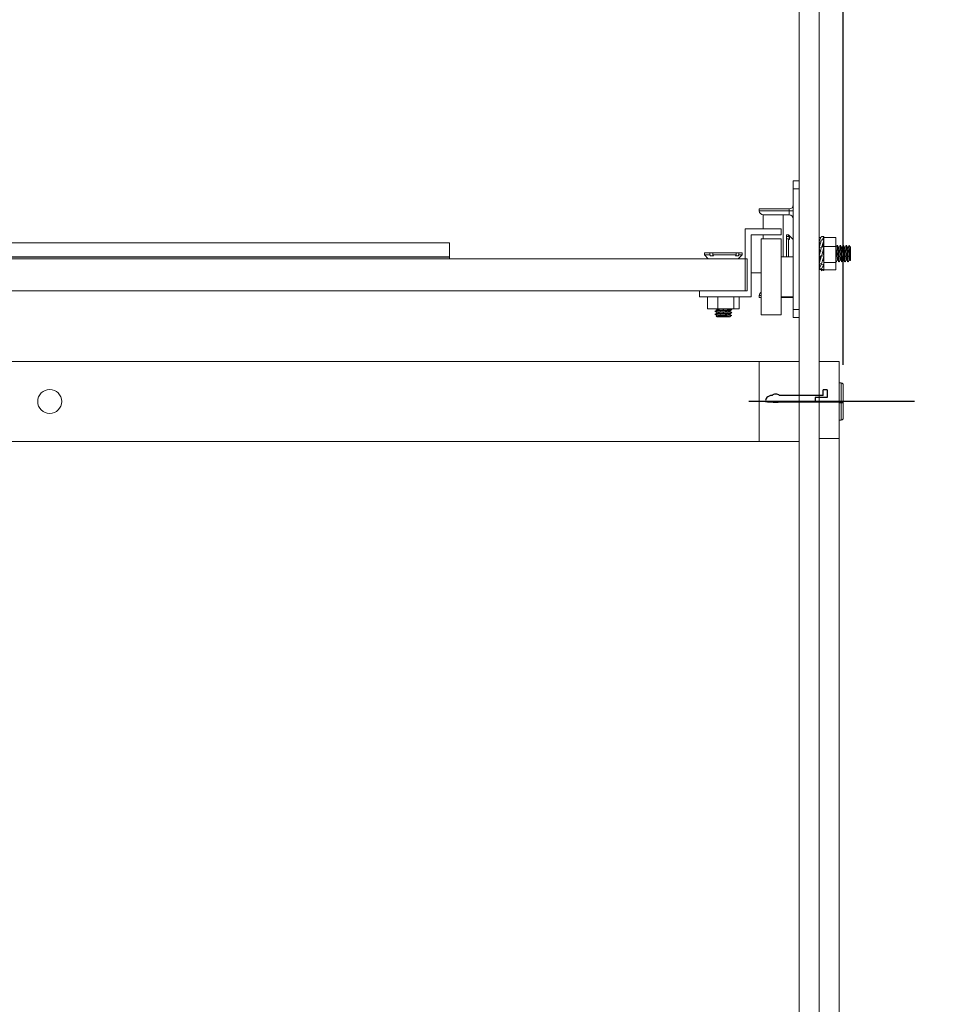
# Model space of a CAD drawing. Header units: millimetres. Extents: x 0 to 420, y 0 to 297.
# Tile 10 of 13: x 186 to 232, y 188 to 238. Entities that reach past the tile are written whole.
import ezdxf

# ---------------------------------------------------------------- set-up
doc = ezdxf.new("R2010")
doc.units = ezdxf.units.MM
doc.linetypes.add('CENTERX2', pattern=[20.32, 12.7, -2.54, 2.54, -2.54])
doc.layers.add('0COTES', color=5, linetype='Continuous')
doc.styles.add('SLDTEXTSTYLE0', font='TXT', dxfattribs={"width": 0.75})
doc.dimstyles.new('SLDDIMSTYLE0', dxfattribs={"dimtxt": 3.5, "dimasz": 3.302, "dimexe": 0, "dimexo": 0.0625, "dimgap": 0.875, "dimtad": 1, "dimdec": 0, "dimlfac": 5, "dimrnd": 1e-09, "dimzin": 12, "dimdsep": 46, "dimtxsty": 'SLDTEXTSTYLE0', "dimsah": 1, "dimcen": 0.09, "dimadec": 0, "dimazin": 3, "dimtfac": 1, "dimtdec": 0, "dimtofl": 0, "dimtmove": 0, "dimatfit": 3, "dimfxl": 0, "dimfrac": 2, "dimtolj": 1, "dimtzin": 12, "dimarcsym": 0})

# ---------------------------------------------------------------- blocks, each defined once
blk = doc.blocks.new('_D')
at = {"layer": '0COTES'}
for p, q in [((225.067, 269.019), (242.032, 269.019)), ((241.032, 169.019), (241.032, 269.019)), ((225.067, 169.019), (242.032, 169.019))]:
    blk.add_line(p, q, dxfattribs=at)
for points in [[(241.032, 269.019), (240.524, 265.717), (241.54, 265.717)], [(241.032, 169.019), (241.54, 172.321), (240.524, 172.321)]]:
    blk.add_solid(points, dxfattribs=at)
at = {"layer": '0COTES', "insert": (236.521, 229.893), "char_height": 3.5, "attachment_point": 1, "rotation": 90, "style": 'SLDTEXTSTYLE0'}
blk.add_mtext('500', dxfattribs=at)
blk = doc.blocks.new('_D_3')
at = {"layer": '0COTES'}
for p, q in [((147.867, 220.449), (147.867, 276.654)), ((227.267, 220.449), (227.267, 276.654)), ((147.867, 275.654), (227.267, 275.654))]:
    blk.add_line(p, q, dxfattribs=at)
for points in [[(147.867, 275.654), (151.169, 275.146), (151.169, 276.162)], [(227.267, 275.654), (223.965, 276.162), (223.965, 275.146)]]:
    blk.add_solid(points, dxfattribs=at)
at = {"layer": '0COTES', "insert": (183.765, 280.166), "char_height": 3.5, "attachment_point": 1, "style": 'SLDTEXTSTYLE0'}
blk.add_mtext('397', dxfattribs=at)

msp = doc.modelspace()

# ---------------------------------------------------------------- linework, layer by layer
at = {"color": 7, "linetype": 'Continuous', "lineweight": 18}
for p, q in [((225.067, 267.019), (225.067, 229.659)), ((226.067, 267.019), (226.067, 171.019)), ((225.067, 229.659), (224.767, 229.659)), ((224.767, 229.659), (224.767, 229.259)), ((225.067, 229.659), (225.067, 229.259)), ((225.067, 229.259), (224.767, 229.259)), ((224.767, 223.219), (224.767, 229.259)), ((225.067, 229.259), (225.067, 223.219)), ((223.067, 228.159), (223.067, 228.259)), ((224.567, 228.259), (223.067, 228.259)), ((224.567, 228.159), (223.067, 228.159)), ((224.567, 228.259), (224.567, 228.159)), ((224.567, 227.959), (224.567, 228.159)), ((224.767, 228.159), (224.567, 228.159)), ((223.267, 227.959), (223.267, 227.261)), ((223.267, 227.959), (224.567, 227.959)), ((224.267, 227.959), (224.267, 225.859)), ((222.367, 224.161), (222.367, 227.261)), ((222.367, 227.261), (224.167, 227.261)), ((224.167, 227.261), (224.167, 226.961)), ((224.167, 226.961), (222.667, 226.961)), ((222.667, 226.961), (222.667, 223.861)), ((224.167, 226.759), (223.167, 226.759)), ((223.167, 224.859), (223.167, 226.759)), ((223.267, 226.961), (223.267, 226.759)), ((224.167, 224.859), (224.167, 226.759)), ((224.527, 226.959), (224.427, 226.959)), ((224.427, 226.959), (224.427, 226.87)), ((224.427, 226.87), (224.427, 226.766)), ((224.527, 226.87), (224.427, 226.87)), ((224.527, 226.766), (224.427, 226.766)), ((224.427, 226.766), (224.427, 225.859)), ((224.767, 226.719), (224.527, 226.959)), ((224.527, 226.959), (224.527, 226.87)), ((224.577, 226.827), (224.527, 226.87)), ((224.527, 226.766), (224.527, 225.859)), ((224.577, 226.723), (224.527, 226.766)), ((224.577, 226.827), (224.577, 226.723)), ((226.186, 226.882), (226.067, 226.659)), ((226.153, 226.82), (226.067, 226.819)), ((226.067, 226.819), (226.152, 226.819)), ((226.079, 226.681), (226.067, 226.819)), ((226.067, 226.764), (226.072, 226.765)), ((226.076, 226.675), (226.067, 226.764)), ((226.186, 226.713), (226.067, 226.328)), ((226.302, 226.867), (226.186, 226.882)), ((226.302, 226.686), (226.186, 226.713)), ((226.199, 226.355), (226.302, 226.686)), ((226.216, 226.706), (226.302, 226.867)), ((226.262, 226.434), (226.302, 226.686)), ((226.285, 226.69), (226.302, 226.867)), ((226.291, 226.689), (226.302, 226.82)), ((226.302, 226.82), (226.297, 226.82)), ((226.297, 226.82), (226.302, 226.82)), ((226.902, 226.826), (226.302, 226.826)), ((226.302, 226.826), (226.302, 226.376)), ((226.902, 226.826), (226.902, 226.376)), ((207.567, 226.561), (167.567, 226.561)), ((207.567, 225.861), (207.567, 226.561)), ((226.067, 226.659), (226.165, 226.646)), ((226.092, 226.41), (226.067, 226.659)), ((226.067, 226.51), (226.082, 226.514)), ((226.081, 226.419), (226.067, 226.51)), ((226.069, 226.437), (226.067, 226.434)), ((226.091, 226.419), (226.067, 226.419)), ((226.186, 226.358), (226.067, 225.914)), ((226.067, 226.328), (226.171, 226.304)), ((226.099, 226.16), (226.067, 226.328)), ((226.091, 226.427), (226.084, 226.439)), ((226.121, 226.182), (226.125, 226.13)), ((226.302, 226.327), (226.186, 226.358)), ((226.198, 225.94), (226.302, 226.327)), ((226.265, 226.386), (226.277, 226.529)), ((226.281, 226.357), (226.301, 226.554)), ((226.286, 226.588), (226.302, 226.559)), ((226.302, 226.322), (226.301, 226.324)), ((226.902, 226.376), (226.302, 226.376)), ((226.302, 226.376), (226.302, 225.57)), ((226.902, 226.376), (226.902, 225.57)), ((226.905, 226.317), (226.902, 226.322)), ((226.994, 226.419), (226.959, 226.419)), ((227.144, 226.419), (227.109, 226.419)), ((227.294, 226.419), (227.259, 226.419)), ((227.444, 226.419), (227.409, 226.419)), ((227.627, 226.349), (227.561, 226.415)), ((227.627, 226.349), (227.627, 225.689)), ((152.667, 225.761), (222.467, 225.761)), ((207.567, 225.861), (167.567, 225.861)), ((207.567, 225.841), (167.567, 225.841)), ((207.567, 225.761), (207.567, 225.841)), ((220.327, 226.051), (220.327, 225.951)), ((220.588, 226.051), (220.327, 226.051)), ((220.327, 225.951), (220.517, 225.761)), ((220.588, 225.951), (220.327, 225.951)), ((220.588, 226.051), (220.588, 225.951)), ((220.741, 226.051), (220.588, 226.051)), ((220.588, 225.951), (220.621, 225.901)), ((220.774, 225.901), (220.621, 225.901)), ((220.741, 226.051), (220.741, 225.951)), ((221.917, 226.051), (220.741, 226.051)), ((220.741, 225.951), (220.774, 225.901)), ((221.917, 225.951), (220.741, 225.951)), ((221.879, 225.901), (221.917, 225.951)), ((222.008, 225.901), (221.879, 225.901)), ((221.917, 225.951), (221.917, 226.051)), ((222.046, 226.051), (221.917, 226.051)), ((222.008, 225.901), (222.046, 225.951)), ((222.017, 225.761), (222.207, 225.951)), ((222.046, 225.951), (222.046, 226.051)), ((222.207, 226.051), (222.046, 226.051)), ((222.207, 225.951), (222.046, 225.951)), ((222.207, 225.951), (222.207, 226.051)), ((222.467, 224.161), (222.467, 225.761)), ((224.767, 225.859), (224.167, 225.859)), ((226.067, 225.914), (226.174, 225.885)), ((226.186, 225.912), (226.067, 225.528)), ((226.099, 225.729), (226.067, 225.528)), ((226.067, 225.7), (226.077, 225.716)), ((226.086, 225.649), (226.069, 225.703)), ((226.074, 225.721), (226.092, 225.69)), ((226.174, 225.885), (226.189, 225.942)), ((226.189, 225.942), (226.186, 225.912)), ((226.302, 225.885), (226.186, 225.912)), ((226.189, 225.942), (226.198, 225.94)), ((226.198, 225.55), (226.302, 225.885)), ((226.262, 226.1), (226.302, 225.885)), ((226.271, 225.785), (226.302, 225.48)), ((227.574, 225.721), (227.603, 225.671)), ((227.609, 225.671), (227.627, 225.689)), ((226.067, 225.528), (226.174, 225.503)), ((226.082, 225.525), (226.067, 225.379)), ((226.091, 225.523), (226.067, 225.274)), ((226.186, 225.495), (226.067, 225.274)), ((226.076, 225.363), (226.067, 225.379)), ((226.067, 225.274), (226.174, 225.26)), ((226.072, 225.273), (226.067, 225.22)), ((226.186, 225.218), (226.067, 225.22)), ((226.186, 225.156), (226.153, 225.219)), ((226.189, 225.553), (226.174, 225.503)), ((226.189, 225.288), (226.174, 225.26)), ((226.189, 225.553), (226.186, 225.495)), ((226.302, 225.48), (226.186, 225.495)), ((226.189, 225.288), (226.186, 225.218)), ((226.302, 225.218), (226.186, 225.218)), ((226.189, 225.218), (226.186, 225.156)), ((226.198, 225.55), (226.189, 225.553)), ((226.198, 225.287), (226.189, 225.288)), ((226.198, 225.287), (226.302, 225.48)), ((226.283, 225.444), (226.302, 225.218)), ((226.286, 225.451), (226.302, 225.352)), ((226.288, 225.619), (226.302, 225.619)), ((226.289, 225.61), (226.295, 225.599)), ((226.302, 225.352), (226.291, 225.35)), ((226.297, 225.218), (226.302, 225.172)), ((226.902, 225.57), (226.302, 225.57)), ((226.302, 225.57), (226.302, 225.213)), ((226.902, 225.213), (226.302, 225.213)), ((226.902, 225.619), (226.919, 225.619)), ((226.902, 225.57), (226.902, 225.213)), ((227.035, 225.619), (227.069, 225.619)), ((227.185, 225.619), (227.219, 225.619)), ((227.335, 225.619), (227.369, 225.619)), ((227.485, 225.619), (227.519, 225.619)), ((222.667, 225.061), (223.167, 225.061)), ((223.167, 222.959), (223.167, 224.859)), ((224.167, 222.959), (224.167, 224.859)), ((226.302, 225.172), (226.186, 225.156)), ((152.667, 224.161), (222.467, 224.161)), ((220.067, 223.861), (220.067, 224.161)), ((220.067, 224.161), (222.367, 224.161)), ((222.667, 223.861), (220.067, 223.861)), ((220.472, 223.261), (220.472, 223.861)), ((220.995, 223.261), (220.995, 223.861)), ((221.79, 223.261), (221.79, 223.861)), ((222.062, 223.261), (222.062, 223.861)), ((223.067, 223.819), (223.067, 223.919)), ((223.167, 223.819), (223.067, 223.819)), ((224.167, 223.859), (224.767, 223.859)), ((224.567, 223.819), (224.167, 223.819)), ((224.567, 223.819), (224.767, 223.819)), ((220.995, 223.261), (220.472, 223.261)), ((221.79, 223.261), (220.995, 223.261)), ((221.667, 223.188), (221.667, 223.223)), ((222.062, 223.261), (221.79, 223.261)), ((225.067, 223.219), (224.767, 223.219)), ((224.767, 223.219), (224.767, 222.819)), ((225.067, 223.219), (225.067, 222.819)), ((220.867, 223.148), (220.867, 223.113)), ((220.867, 222.998), (220.867, 222.963)), ((220.914, 222.874), (220.937, 222.851)), ((220.97, 222.908), (220.918, 222.878)), ((221.597, 222.851), (220.937, 222.851)), ((221.597, 222.851), (221.667, 222.921)), ((221.666, 222.921), (221.664, 222.925)), ((221.666, 222.921), (221.667, 222.921)), ((221.667, 223.038), (221.667, 223.073)), ((223.167, 222.959), (224.167, 222.959)), ((225.067, 222.819), (224.767, 222.819)), ((225.067, 222.819), (225.067, 179.659)), ((223.067, 220.619), (152.067, 220.619)), ((223.067, 220.619), (225.067, 220.619)), ((223.067, 216.619), (223.067, 220.619)), ((225.067, 216.619), (225.067, 220.619)), ((227.067, 220.619), (226.067, 220.619)), ((227.067, 220.619), (227.067, 216.767)), ((227.167, 219.549), (227.067, 219.549)), ((227.267, 219.449), (227.267, 217.789)), ((227.067, 217.689), (227.167, 217.689)), ((223.067, 216.619), (152.067, 216.619)), ((225.067, 216.619), (223.067, 216.619)), ((227.067, 216.767), (226.067, 216.767)), ((227.067, 179.567), (227.067, 216.767))]:
    msp.add_line(p, q, dxfattribs=at)
at = {"color": 8, "linetype": 'Continuous', "lineweight": 18}
for p, q in [((223.067, 223.919), (223.167, 223.919)), ((224.567, 223.859), (224.567, 223.819)), ((227.167, 217.689), (227.167, 219.549))]:
    msp.add_line(p, q, dxfattribs=at)
at = {"color": 7, "linetype": 'Continuous'}
for p, q in [((226.267, 218.917), (224.067, 218.917)), ((226.467, 218.818), (225.867, 218.818)), ((225.867, 218.818), (225.867, 218.619)), ((226.267, 218.917), (226.267, 219.196)), ((226.467, 219.196), (226.267, 219.196)), ((226.467, 219.196), (226.467, 218.818)), ((226.667, 218.619), (223.396, 218.619)), ((225.867, 218.619), (223.396, 218.619)), ((227.067, 218.581), (224.067, 218.581)), ((226.667, 218.594), (226.667, 218.619)), ((227.267, 218.594), (226.667, 218.594)), ((227.067, 218.581), (227.067, 218.546)), ((227.267, 218.546), (227.067, 218.546)), ((227.267, 218.546), (227.267, 218.594))]:
    msp.add_line(p, q, dxfattribs=at)
at = {"color": 7, "linetype": 'CENTERX2'}
for p, q in [((230.032, 218.619), (222.541, 218.619)), ((230.832, 218.619), (223.341, 218.619))]:
    msp.add_line(p, q, dxfattribs=at)
at = {"color": 7, "linetype": 'Continuous', "flags": 128}
for points in [[(223.706, 218.924), (223.629, 218.91), (223.557, 218.886), (223.495, 218.853), (223.445, 218.813), (223.409, 218.768), (223.388, 218.719), (223.384, 218.669), (223.396, 218.619)], [(224.067, 218.917), (224.038, 218.946), (223.996, 218.97), (223.946, 218.985), (223.891, 218.991), (223.835, 218.987), (223.783, 218.974), (223.739, 218.953), (223.706, 218.924)], [(223.706, 218.58), (223.629, 218.582), (223.557, 218.585), (223.495, 218.589), (223.445, 218.594), (223.409, 218.6), (223.388, 218.606), (223.384, 218.613), (223.396, 218.619)], [(224.067, 218.581), (224.038, 218.577), (223.996, 218.574), (223.946, 218.573), (223.891, 218.572), (223.835, 218.572), (223.783, 218.574), (223.739, 218.577), (223.706, 218.58)]]:
    msp.add_lwpolyline(points, dxfattribs=at)
at = {"color": 7, "linetype": 'Continuous', "lineweight": 18}
msp.add_circle((187.567, 218.619), 0.6, dxfattribs=at)
for centre, radius, start, end in [((223.267, 228.159), 0.2, 180, 270), ((224.567, 228.459), 0.2, 270, 0), ((224.567, 227.759), 0.2, 0, 90), ((223.267, 223.919), 0.2, 120, 180), ((227.167, 219.449), 0.1, 0, 90), ((227.167, 217.789), 0.1, 270, 0)]:
    msp.add_arc(centre, radius, start, end, dxfattribs=at)
for centre, major_axis, ratio, start_param, end_param in [((226.161, 226.019), (0.119, 0.44), 0.065719, 0.356667, 0.674974), ((225.899, 226.019), (1.646, -0.401), 0.109417, 1.440509, 1.475894), ((226.152, 226.019), (0.118, 0.44), 0.067229, 4.01005, 4.498264)]:
    msp.add_ellipse(centre, major_axis=major_axis, ratio=ratio, start_param=start_param, end_param=end_param, dxfattribs=at)
for points, knots in [([(226.073, 226.349), (226.073, 226.356), (226.071, 226.381), (226.069, 226.39), (226.067, 226.396)], [0, 0, 0, 0, 0.266157, 1, 1, 1, 1]), ([(226.097, 226.025), (226.095, 226.06), (226.09, 226.14), (226.085, 226.207), (226.083, 226.245)], [0, 0, 0, 0, 0.43617, 1, 1, 1, 1]), ([(226.298, 226.328), (226.289, 226.345), (226.267, 226.382), (226.245, 226.419), (226.234, 226.439)], [0, 0, 0, 0, 0.447715, 1, 1, 1, 1]), ([(226.252, 226.389), (226.254, 226.383), (226.256, 226.375), (226.258, 226.347), (226.259, 226.339)], [0, 0, 0, 0, 0.701327, 1, 1, 1, 1]), ([(226.27, 226.207), (226.272, 226.177), (226.276, 226.108), (226.281, 226.029), (226.284, 225.984)], [0, 0, 0, 0, 0.433267, 1, 1, 1, 1]), ([(226.969, 226.437), (226.957, 226.417), (226.935, 226.379), (226.912, 226.34), (226.902, 226.322)], [0, 0, 0, 0, 0.528733, 1, 1, 1, 1]), ([(226.974, 225.727), (226.973, 225.727), (226.969, 225.728), (226.961, 225.776), (226.952, 225.864), (226.943, 225.978), (226.933, 226.097), (226.924, 226.207), (226.914, 226.282), (226.908, 226.319), (226.905, 226.316), (226.905, 226.316)], [0, 0, 0, 0, 0.048197, 0.183838, 0.31948, 0.455121, 0.590764, 0.726406, 0.862048, 0.997689, 1, 1, 1, 1]), ([(227.035, 225.626), (227.032, 225.626), (227.027, 225.627), (227.019, 225.698), (227.009, 225.818), (227, 225.97), (226.99, 226.13), (226.981, 226.272), (226.972, 226.37), (226.965, 226.416), (226.959, 226.425), (226.957, 226.416), (226.956, 226.415)], [0, 0, 0, 0, 0.083491, 0.203522, 0.323556, 0.44359, 0.563622, 0.683653, 0.803687, 0.897209, 0.991986, 1, 1, 1, 1]), ([(227.055, 226.317), (227.043, 226.337), (227.019, 226.378), (226.995, 226.419), (226.984, 226.439)], [0, 0, 0, 0, 0.498832, 1, 1, 1, 1]), ([(226.994, 226.412), (226.995, 226.414), (227, 226.421), (227.007, 226.367), (227.017, 226.26), (227.026, 226.114), (227.035, 225.958), (227.044, 225.807), (227.054, 225.69), (227.063, 225.62), (227.069, 225.623), (227.072, 225.625)], [0, 0, 0, 0, 0.046243, 0.167218, 0.296038, 0.409138, 0.530103, 0.651076, 0.772048, 0.893015, 1, 1, 1, 1]), ([(227.119, 226.437), (227.107, 226.417), (227.085, 226.379), (227.062, 226.34), (227.052, 226.322)], [0, 0, 0, 0, 0.528722, 1, 1, 1, 1]), ([(227.124, 225.727), (227.123, 225.727), (227.119, 225.728), (227.111, 225.776), (227.102, 225.864), (227.093, 225.978), (227.083, 226.097), (227.074, 226.207), (227.064, 226.282), (227.058, 226.319), (227.055, 226.316), (227.055, 226.316)], [0, 0, 0, 0, 0.048197, 0.183839, 0.31948, 0.455121, 0.590764, 0.726406, 0.862048, 0.997688, 1, 1, 1, 1]), ([(227.185, 225.626), (227.182, 225.626), (227.177, 225.627), (227.169, 225.698), (227.159, 225.818), (227.15, 225.97), (227.14, 226.13), (227.131, 226.272), (227.122, 226.37), (227.115, 226.416), (227.109, 226.425), (227.107, 226.416), (227.106, 226.415)], [0, 0, 0, 0, 0.0834906, 0.203522, 0.3235556, 0.44359, 0.5636219, 0.6836532, 0.8036869, 0.897209, 0.9919857, 1, 1, 1, 1]), ([(227.205, 226.317), (227.193, 226.337), (227.169, 226.378), (227.145, 226.419), (227.134, 226.439)], [0, 0, 0, 0, 0.498832, 1, 1, 1, 1]), ([(227.144, 226.412), (227.145, 226.414), (227.15, 226.421), (227.157, 226.367), (227.167, 226.26), (227.176, 226.114), (227.185, 225.958), (227.194, 225.807), (227.204, 225.69), (227.213, 225.62), (227.219, 225.623), (227.222, 225.625)], [0, 0, 0, 0, 0.046243, 0.167218, 0.296039, 0.409138, 0.530103, 0.651076, 0.772048, 0.893015, 1, 1, 1, 1]), ([(227.269, 226.437), (227.257, 226.417), (227.235, 226.379), (227.212, 226.34), (227.202, 226.322)], [0, 0, 0, 0, 0.528722, 1, 1, 1, 1]), ([(227.274, 225.727), (227.273, 225.727), (227.269, 225.728), (227.261, 225.776), (227.252, 225.864), (227.243, 225.978), (227.233, 226.097), (227.224, 226.207), (227.214, 226.282), (227.208, 226.319), (227.205, 226.316), (227.205, 226.316)], [0, 0, 0, 0, 0.048197, 0.183839, 0.31948, 0.455121, 0.590764, 0.726406, 0.862048, 0.997688, 1, 1, 1, 1]), ([(227.335, 225.626), (227.332, 225.626), (227.327, 225.627), (227.319, 225.698), (227.309, 225.818), (227.3, 225.97), (227.29, 226.13), (227.281, 226.272), (227.272, 226.37), (227.265, 226.416), (227.259, 226.425), (227.257, 226.416), (227.256, 226.415)], [0, 0, 0, 0, 0.0834908, 0.203522, 0.3235556, 0.4435901, 0.563622, 0.6836532, 0.8036869, 0.897209, 0.9919857, 1, 1, 1, 1]), ([(227.355, 226.317), (227.343, 226.337), (227.319, 226.378), (227.295, 226.419), (227.284, 226.439)], [0, 0, 0, 0, 0.498826, 1, 1, 1, 1]), ([(227.294, 226.412), (227.295, 226.414), (227.3, 226.421), (227.307, 226.367), (227.317, 226.26), (227.326, 226.114), (227.335, 225.958), (227.344, 225.807), (227.354, 225.69), (227.363, 225.62), (227.369, 225.623), (227.372, 225.625)], [0, 0, 0, 0, 0.0462433, 0.1672176, 0.2960386, 0.4091376, 0.5301033, 0.651076, 0.7720476, 0.8930152, 1, 1, 1, 1]), ([(227.419, 226.437), (227.407, 226.417), (227.385, 226.379), (227.362, 226.34), (227.352, 226.322)], [0, 0, 0, 0, 0.528733, 1, 1, 1, 1]), ([(227.424, 225.727), (227.423, 225.727), (227.419, 225.728), (227.411, 225.776), (227.402, 225.864), (227.393, 225.978), (227.383, 226.097), (227.374, 226.207), (227.364, 226.282), (227.358, 226.319), (227.355, 226.316), (227.355, 226.316)], [0, 0, 0, 0, 0.048197, 0.183838, 0.31948, 0.455121, 0.590764, 0.726406, 0.862048, 0.997689, 1, 1, 1, 1]), ([(227.485, 225.626), (227.482, 225.626), (227.477, 225.627), (227.469, 225.698), (227.459, 225.818), (227.45, 225.97), (227.44, 226.13), (227.431, 226.272), (227.422, 226.37), (227.415, 226.416), (227.409, 226.425), (227.407, 226.416), (227.406, 226.415)], [0, 0, 0, 0, 0.083491, 0.203522, 0.323556, 0.44359, 0.563622, 0.683653, 0.803687, 0.897209, 0.991986, 1, 1, 1, 1]), ([(227.505, 226.317), (227.493, 226.337), (227.469, 226.378), (227.445, 226.419), (227.434, 226.439)], [0, 0, 0, 0, 0.498832, 1, 1, 1, 1]), ([(227.444, 226.412), (227.445, 226.414), (227.45, 226.421), (227.457, 226.367), (227.467, 226.26), (227.476, 226.114), (227.485, 225.958), (227.494, 225.807), (227.504, 225.69), (227.513, 225.62), (227.519, 225.623), (227.522, 225.625)], [0, 0, 0, 0, 0.046243, 0.167218, 0.296039, 0.409138, 0.530103, 0.651076, 0.772048, 0.893015, 1, 1, 1, 1]), ([(227.569, 226.437), (227.557, 226.417), (227.535, 226.379), (227.512, 226.34), (227.502, 226.322)], [0, 0, 0, 0, 0.528722, 1, 1, 1, 1]), ([(227.574, 225.727), (227.573, 225.727), (227.569, 225.728), (227.561, 225.776), (227.552, 225.864), (227.543, 225.978), (227.533, 226.097), (227.524, 226.207), (227.514, 226.282), (227.508, 226.319), (227.505, 226.316), (227.505, 226.316)], [0, 0, 0, 0, 0.048197, 0.183839, 0.31948, 0.455121, 0.590764, 0.726406, 0.862048, 0.997688, 1, 1, 1, 1]), ([(227.559, 226.413), (227.56, 226.411), (227.563, 226.408), (227.567, 226.352), (227.572, 226.258), (227.578, 226.138), (227.583, 226.008), (227.588, 225.882), (227.593, 225.776), (227.599, 225.702), (227.603, 225.666), (227.605, 225.672), (227.606, 225.674)], [0, 0, 0, 0, 0.078858, 0.192472, 0.305556, 0.415754, 0.52603, 0.633249, 0.740066, 0.844935, 0.948316, 1, 1, 1, 1]), ([(226.074, 225.727), (226.073, 225.726), (226.071, 225.725), (226.068, 225.741), (226.067, 225.75)], [0, 0, 0, 0, 0.470415, 1, 1, 1, 1]), ([(226.113, 225.776), (226.112, 225.791), (226.109, 225.826), (226.106, 225.875), (226.104, 225.904)], [0, 0, 0, 0, 0.420124, 1, 1, 1, 1]), ([(226.292, 225.853), (226.293, 225.839), (226.296, 225.785), (226.299, 225.748), (226.302, 225.721)], [0, 0, 0, 0, 0.256828, 1, 1, 1, 1]), ([(226.902, 225.721), (226.903, 225.713), (226.906, 225.665), (226.913, 225.622), (226.919, 225.624), (226.922, 225.625)], [0, 0, 0, 0, 0.097049, 0.576218, 1, 1, 1, 1]), ([(226.909, 225.6), (226.921, 225.62), (226.943, 225.659), (226.966, 225.698), (226.977, 225.716)], [0, 0, 0, 0, 0.523892, 1, 1, 1, 1]), ([(226.974, 225.721), (226.986, 225.701), (227.009, 225.66), (227.033, 225.62), (227.045, 225.599)], [0, 0, 0, 0, 0.4991056, 1, 1, 1, 1]), ([(227.059, 225.6), (227.071, 225.62), (227.093, 225.659), (227.116, 225.698), (227.127, 225.716)], [0, 0, 0, 0, 0.523892, 1, 1, 1, 1]), ([(227.124, 225.721), (227.136, 225.701), (227.159, 225.66), (227.183, 225.62), (227.195, 225.599)], [0, 0, 0, 0, 0.4991, 1, 1, 1, 1]), ([(227.209, 225.6), (227.221, 225.62), (227.243, 225.659), (227.266, 225.698), (227.277, 225.716)], [0, 0, 0, 0, 0.523887, 1, 1, 1, 1]), ([(227.274, 225.721), (227.286, 225.701), (227.309, 225.66), (227.333, 225.62), (227.345, 225.599)], [0, 0, 0, 0, 0.4991056, 1, 1, 1, 1]), ([(227.359, 225.6), (227.371, 225.62), (227.393, 225.659), (227.416, 225.698), (227.427, 225.716)], [0, 0, 0, 0, 0.523892, 1, 1, 1, 1]), ([(227.424, 225.721), (227.436, 225.701), (227.459, 225.66), (227.483, 225.62), (227.495, 225.599)], [0, 0, 0, 0, 0.499111, 1, 1, 1, 1]), ([(227.509, 225.6), (227.521, 225.62), (227.543, 225.659), (227.566, 225.698), (227.577, 225.716)], [0, 0, 0, 0, 0.523892, 1, 1, 1, 1]), ([(220.868, 223.261), (220.882, 223.253), (220.914, 223.235), (220.946, 223.216), (220.964, 223.205)], [0, 0, 0, 0, 0.427138, 1, 1, 1, 1]), ([(220.873, 223.148), (220.872, 223.149), (220.864, 223.153), (220.912, 223.16), (221.012, 223.169), (221.156, 223.179), (221.315, 223.188), (221.468, 223.197), (221.581, 223.206), (221.647, 223.214), (221.67, 223.22), (221.666, 223.224), (221.664, 223.225)], [0, 0, 0, 0, 0.036184, 0.1570947, 0.2780021, 0.3989125, 0.5198244, 0.6407352, 0.7616443, 0.8558485, 0.9513189, 1, 1, 1, 1]), ([(220.97, 223.208), (220.978, 223.211), (220.995, 223.217), (221.073, 223.226), (221.179, 223.236), (221.298, 223.245), (221.405, 223.254), (221.455, 223.259), (221.476, 223.261)], [0, 0, 0, 0, 0.169141, 0.344676, 0.520211, 0.695745, 0.871276, 1, 1, 1, 1]), ([(221.686, 223.213), (221.666, 223.224), (221.638, 223.241), (221.61, 223.257), (221.602, 223.261)], [0, 0, 0, 0, 0.722965, 1, 1, 1, 1]), ([(220.97, 223.208), (220.949, 223.197), (220.909, 223.173), (220.868, 223.149), (220.847, 223.138)], [0, 0, 0, 0, 0.499086, 1, 1, 1, 1]), ([(220.97, 223.058), (220.949, 223.047), (220.909, 223.023), (220.868, 222.999), (220.847, 222.988)], [0, 0, 0, 0, 0.499076, 1, 1, 1, 1]), ([(220.848, 223.123), (220.868, 223.111), (220.907, 223.089), (220.946, 223.066), (220.964, 223.055)], [0, 0, 0, 0, 0.525152, 1, 1, 1, 1]), ([(220.848, 222.973), (220.868, 222.961), (220.907, 222.939), (220.946, 222.916), (220.964, 222.905)], [0, 0, 0, 0, 0.5251405, 1, 1, 1, 1]), ([(221.659, 223.186), (221.657, 223.185), (221.653, 223.18), (221.578, 223.171), (221.454, 223.162), (221.299, 223.153), (221.144, 223.143), (221.003, 223.134), (220.905, 223.125), (220.86, 223.117), (220.873, 223.112), (220.877, 223.11)], [0, 0, 0, 0, 0.07297, 0.196461, 0.327968, 0.443419, 0.566907, 0.690397, 0.813887, 0.937377, 1, 1, 1, 1]), ([(221.659, 223.036), (221.657, 223.035), (221.653, 223.03), (221.578, 223.021), (221.454, 223.012), (221.299, 223.003), (221.144, 222.993), (221.003, 222.984), (220.905, 222.975), (220.86, 222.967), (220.873, 222.962), (220.877, 222.96)], [0, 0, 0, 0, 0.07297, 0.1964614, 0.3279683, 0.4434188, 0.5669071, 0.6903974, 0.8138867, 0.9373766, 1, 1, 1, 1]), ([(220.873, 222.998), (220.872, 222.999), (220.864, 223.003), (220.912, 223.01), (221.012, 223.019), (221.156, 223.029), (221.315, 223.038), (221.468, 223.047), (221.581, 223.056), (221.647, 223.064), (221.67, 223.07), (221.666, 223.074), (221.664, 223.075)], [0, 0, 0, 0, 0.036184, 0.157095, 0.278002, 0.398913, 0.519824, 0.640735, 0.761644, 0.855848, 0.951319, 1, 1, 1, 1]), ([(221.666, 222.921), (221.658, 222.92), (221.641, 222.916), (221.562, 222.911), (221.455, 222.906), (221.327, 222.901), (221.197, 222.896), (221.078, 222.89), (220.983, 222.885), (220.928, 222.88), (220.906, 222.877), (220.914, 222.875), (220.915, 222.875)], [0, 0, 0, 0, 0.114954, 0.229909, 0.344333, 0.455836, 0.567414, 0.675902, 0.783982, 0.890093, 0.994704, 1, 1, 1, 1]), ([(220.97, 223.058), (220.978, 223.061), (220.995, 223.067), (221.073, 223.076), (221.179, 223.086), (221.298, 223.095), (221.414, 223.105), (221.504, 223.114), (221.557, 223.122), (221.559, 223.126), (221.56, 223.128)], [0, 0, 0, 0, 0.12919, 0.263264, 0.397338, 0.531411, 0.665483, 0.799556, 0.93363, 1, 1, 1, 1]), ([(220.97, 222.908), (220.978, 222.911), (220.995, 222.917), (221.073, 222.926), (221.179, 222.936), (221.298, 222.945), (221.414, 222.955), (221.504, 222.964), (221.557, 222.972), (221.559, 222.976), (221.56, 222.978)], [0, 0, 0, 0, 0.12919, 0.263264, 0.397338, 0.531411, 0.665483, 0.799556, 0.93363, 1, 1, 1, 1]), ([(221.565, 223.128), (221.586, 223.14), (221.626, 223.164), (221.667, 223.187), (221.687, 223.199)], [0, 0, 0, 0, 0.4991846, 1, 1, 1, 1]), ([(221.565, 222.978), (221.586, 222.99), (221.626, 223.014), (221.667, 223.037), (221.687, 223.049)], [0, 0, 0, 0, 0.49919, 1, 1, 1, 1]), ([(221.686, 223.063), (221.666, 223.074), (221.627, 223.097), (221.588, 223.12), (221.57, 223.13)], [0, 0, 0, 0, 0.521153, 1, 1, 1, 1]), ([(221.686, 222.913), (221.666, 222.924), (221.627, 222.947), (221.588, 222.97), (221.57, 222.98)], [0, 0, 0, 0, 0.521159, 1, 1, 1, 1])]:
    msp.add_open_spline(points, degree=3, knots=knots, dxfattribs=at)

# ---------------------------------------------------------------- dimensions: what is measured, and where the dimension line sits
at = {"layer": '0COTES'}
dim = msp.add_linear_dim(base=(227.267, 275.654), p1=(147.867, 219.449), p2=(227.267, 219.449), dimstyle='SLDDIMSTYLE0', dxfattribs=at)
dim.commit()
dim.dimension.update_dxf_attribs({"geometry": '_D_3', "text_midpoint": (187.644, 275.654), "dimtype": 160})
dim = msp.add_linear_dim(base=(241.032, 269.019), p1=(224.067, 169.019), p2=(224.067, 269.019), angle=90, dimstyle='SLDDIMSTYLE0', dxfattribs=at)
dim.commit()
dim.dimension.update_dxf_attribs({"geometry": '_D', "text_midpoint": (241.032, 233.773), "dimtype": 160})

doc.saveas('drawing.dxf')
